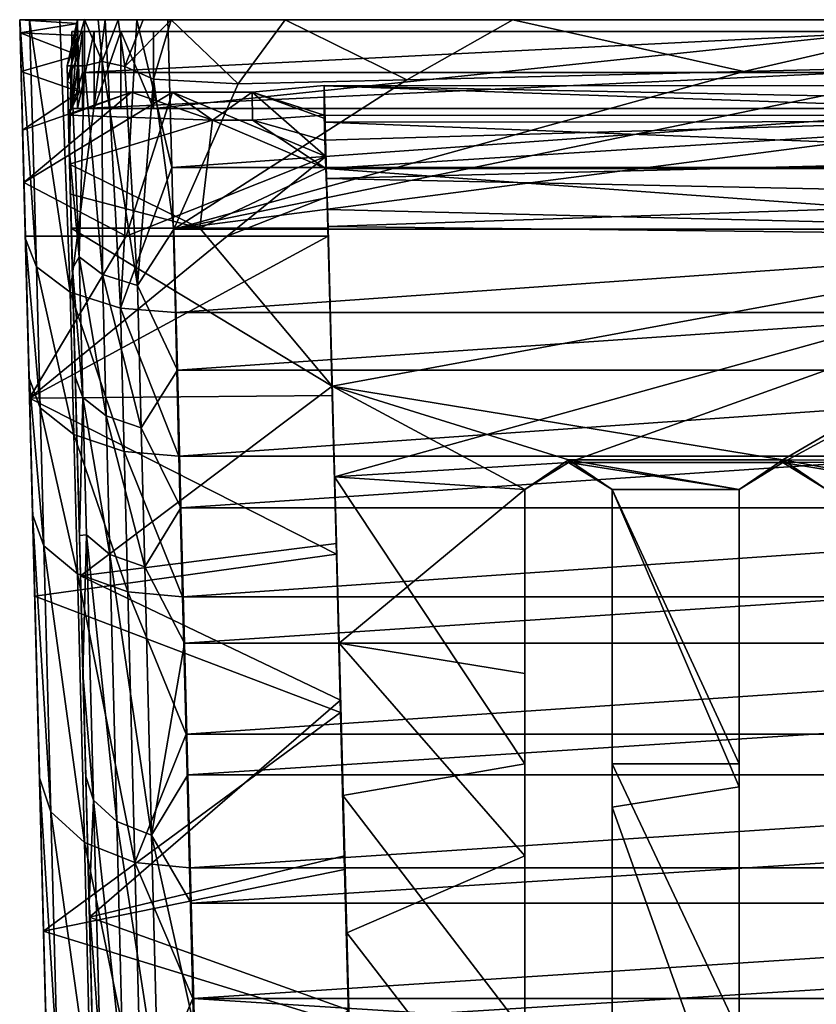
# Model space of a CAD drawing. Header units: inches. Extents: x -2.01 to 2.01, y -2.36 to 2.36.
# Tile 8 of 10: x -2.01 to -0.65, y 0.68 to 2.36. Entities that reach past the tile are written whole.
import ezdxf

# ---------------------------------------------------------------- set-up
doc = ezdxf.new("R2010")
doc.units = ezdxf.units.IN
doc.layers.get('0').update_dxf_attribs({"true_color": 0xc2ced6})

msp = doc.modelspace()

# ---------------------------------------------------------------- linework, layer by layer
for points in [[(-1.9142, 2.3552), (-2.0128, 2.3619), (-2.0122, 2.3393), (-1.9142, 2.3552)], [(-2.0128, 2.3619), (-1.9142, 2.3552), (-1.9143, 2.3619), (-2.0128, 2.3619)], [(-1.996, 2.3619), (-1.9841, 1.9402), (-2.0128, 2.3619), (-1.996, 2.3619)], [(-2.0128, 2.3619), (-1.9841, 1.9402), (-2.003, 1.9882), (-2.0128, 2.3619)], [(-1.996, 2.3619), (-2.0128, 2.3619), (-1.9143, 2.3619), (-1.996, 2.3619)], [(-2.0128, 2.3619), (-1.9143, 2.3619), (-2.0128, 2.3619), (-2.0128, 2.3619)], [(-2.0128, 2.3619), (-1.9143, 2.3619), (-1.9143, 2.3619), (-2.0128, 2.3619)], [(-2.0128, 2.3619), (-2.003, 1.9882), (-1.9907, 1.5175), (-2.0128, 2.3619)], [(-2.0128, 2.3619), (-1.9907, 1.5175), (-1.9573, 0.2416), (-2.0128, 2.3619)], [(-2.0128, 2.3619), (-1.9573, 0.2416), (-1.902, -1.8692), (-2.0128, 2.3619)], [(-1.9721, 0.8063), (-2.0128, 2.3619), (-2.0128, 2.3619), (-1.9721, 0.8063)], [(-2.0128, 2.3619), (-1.902, -1.8692), (-1.9721, 0.8063), (-2.0128, 2.3619)], [(-2.0128, 2.3619), (-1.9959, 1.7162), (-2.0055, 2.0844), (-2.0128, 2.3619)], [(-2.0105, 2.2734), (-2.0122, 2.3393), (-2.0128, 2.3619), (-2.0105, 2.2734)], [(-2.0128, 2.3619), (-2.0079, 2.1732), (-2.0105, 2.2734), (-2.0128, 2.3619)], [(-2.0079, 2.1732), (-2.0128, 2.3619), (-2.0055, 2.0844), (-2.0079, 2.1732)], [(-2.0128, 2.3619), (-1.9721, 0.8063), (-1.9959, 1.7162), (-2.0128, 2.3619)], [(-1.9136, 2.3348), (-1.9142, 2.3552), (-2.0122, 2.3393), (-1.9136, 2.3348)], [(-1.9445, 2.3619), (-1.996, 2.3619), (-1.9022, 2.362), (-1.9445, 2.3619)], [(-1.9143, 2.3619), (-1.9022, 2.362), (-1.996, 2.3619), (-1.9143, 2.3619)], [(-1.9269, 1.897), (-1.996, 2.3619), (-1.9445, 2.3619), (-1.9269, 1.897)], [(-1.9841, 1.9402), (-1.996, 2.3619), (-1.9269, 1.897), (-1.9841, 1.9402)], [(-1.9022, 2.362), (-1.879, 2.3619), (-1.9445, 2.3619), (-1.9022, 2.362)], [(-1.9269, 1.897), (-1.9445, 2.3619), (-1.8668, 2.3619), (-1.9269, 1.897)], [(-1.8668, 2.3619), (-1.9445, 2.3619), (-1.879, 2.3619), (-1.8668, 2.3619)], [(-1.9142, 2.3552), (-1.932, 2.2831), (-1.9143, 2.3619), (-1.9142, 2.3552)], [(-1.932, 2.2831), (-1.9247, 2.2831), (-1.9143, 2.3619), (-1.932, 2.2831)], [(-1.9143, 2.3619), (-1.9143, 2.3619), (-1.932, 2.2831), (-1.9143, 2.3619)], [(-1.932, 2.2831), (-1.9142, 2.3552), (-1.9136, 2.3348), (-1.932, 2.2831)], [(-1.8668, 2.3619), (-1.8407, 1.8696), (-1.9269, 1.897), (-1.8668, 2.3619)], [(-1.9022, 2.362), (-1.9143, 2.3619), (-1.9247, 2.2831), (-1.9022, 2.362)], [(-1.9247, 2.2831), (-1.9024, 2.283), (-1.9022, 2.362), (-1.9247, 2.2831)], [(-1.872, 2.2907), (-1.9022, 2.362), (-1.9024, 2.283), (-1.872, 2.2907)], [(-1.872, 2.2907), (-1.879, 2.3619), (-1.9022, 2.362), (-1.872, 2.2907)], [(-1.879, 2.3619), (-1.872, 2.2907), (-1.845, 2.3619), (-1.879, 2.3619)], [(-1.879, 2.3619), (-1.845, 2.3619), (-1.8668, 2.3619), (-1.879, 2.3619)], [(-1.872, 2.2907), (-1.8332, 2.2821), (-1.845, 2.3619), (-1.872, 2.2907)], [(-1.8668, 2.3619), (-1.813, 2.3619), (-1.8407, 1.8696), (-1.8668, 2.3619)], [(-1.813, 2.3619), (-1.8668, 2.3619), (-1.845, 2.3619), (-1.813, 2.3619)], [(-1.8332, 2.2821), (-1.8021, 2.3619), (-1.845, 2.3619), (-1.8332, 2.2821)], [(-1.845, 2.3619), (-1.8021, 2.3619), (-1.813, 2.3619), (-1.845, 2.3619)], [(-1.7535, 2.1098), (-1.8407, 1.8696), (-1.813, 2.3619), (-1.7535, 2.1098)], [(-1.7543, 2.3619), (-1.8021, 2.3619), (-1.8332, 2.2821), (-1.7543, 2.3619)], [(-1.7847, 2.2605), (-1.7543, 2.3619), (-1.8332, 2.2821), (-1.7847, 2.2605)], [(-1.813, 2.3619), (-1.7599, 2.3619), (-1.7535, 2.1098), (-1.813, 2.3619)], [(-1.8021, 2.3619), (-1.7543, 2.3619), (-1.813, 2.3619), (-1.8021, 2.3619)], [(-1.7543, 2.3619), (-1.7599, 2.3619), (-1.813, 2.3619), (-1.7543, 2.3619)], [(-1.7847, 2.2605), (-1.6398, 2.2524), (-1.7543, 2.3619), (-1.7847, 2.2605)], [(-1.7535, 2.1098), (-1.7599, 2.3619), (1.7593, 2.3619), (-1.7535, 2.1098)], [(-1.56, 2.3619), (-1.7599, 2.3619), (-1.7543, 2.3619), (-1.56, 2.3619)], [(-1.7599, 2.3619), (-1.1713, 2.3619), (-0.394, 2.3619), (-1.7599, 2.3619)], [(-1.56, 2.3619), (-1.1713, 2.3619), (-1.7599, 2.3619), (-1.56, 2.3619)], [(0.3934, 2.3619), (-1.7599, 2.3619), (-0.394, 2.3619), (0.3934, 2.3619)], [(0.3934, 2.3619), (1.7593, 2.3619), (-1.7599, 2.3619), (0.3934, 2.3619)], [(-1.56, 2.3619), (-1.7543, 2.3619), (-1.6398, 2.2524), (-1.56, 2.3619)], [(1.7593, 2.3619), (1.7529, 2.1098), (-1.7535, 2.1098), (1.7593, 2.3619)], [(-1.56, 2.3619), (-1.6398, 2.2524), (-1.3523, 2.2595), (-1.56, 2.3619)], [(-1.1713, 2.3619), (-1.56, 2.3619), (-1.3523, 2.2595), (-1.1713, 2.3619)], [(-1.1713, 2.3619), (-1.3523, 2.2595), (-0.7773, 2.2737), (-1.1713, 2.3619)], [(-0.394, 2.3619), (-1.1713, 2.3619), (-0.7773, 2.2737), (-0.394, 2.3619)], [(-0.394, 2.3619), (-0.7773, 2.2737), (-0.394, 2.2831), (-0.394, 2.3619)], [(-2.0122, 2.3393), (-2.0105, 2.2734), (-1.9128, 2.3017), (-2.0122, 2.3393)], [(-1.9128, 2.3017), (-1.9136, 2.3348), (-2.0122, 2.3393), (-1.9128, 2.3017)], [(-1.9237, 2.3418), (-1.9237, 2.2104), (-1.9237, 2.2104), (-1.9237, 2.3418)], [(-1.9237, 2.2104), (-1.9237, 2.3418), (-1.9237, 2.3418), (-1.9237, 2.2104)], [(-1.9142, 2.3418), (-1.9142, 2.2104), (-1.9237, 2.2104), (-1.9142, 2.3418)], [(-1.9237, 2.2104), (-1.9237, 2.3418), (-1.9142, 2.3418), (-1.9237, 2.2104)], [(-1.9059, 2.2721), (-1.9059, 2.3418), (-1.9237, 2.2104), (-1.9059, 2.2721)], [(-1.9237, 2.2104), (-1.9059, 2.3418), (-1.9237, 2.3418), (-1.9237, 2.2104)], [(-1.8403, 2.3418), (-1.8859, 2.3418), (-1.9237, 2.3418), (-1.8403, 2.3418)], [(-1.7843, 2.3418), (-1.8403, 2.3418), (-1.9237, 2.3418), (-1.7843, 2.3418)], [(-1.9237, 2.3418), (-1.8859, 2.3418), (-1.9142, 2.3418), (-1.9237, 2.3418)], [(-0.9664, 2.3418), (-1.7843, 2.3418), (-1.9237, 2.3418), (-0.9664, 2.3418)], [(-0.8296, 2.3418), (-1.9237, 2.3418), (-1.9059, 2.3418), (-0.8296, 2.3418)], [(-1.9237, 2.3418), (-1.1031, 2.3418), (-0.9664, 2.3418), (-1.9237, 2.3418)], [(-1.9237, 2.3418), (-1.3767, 2.3418), (-1.1031, 2.3418), (-1.9237, 2.3418)], [(-1.3767, 2.3418), (-1.9237, 2.3418), (-0.8296, 2.3418), (-1.3767, 2.3418)], [(-1.9237, 2.3418), (-1.3767, 2.3418), (-1.3767, 2.3418), (-1.9237, 2.3418)], [(-0.9664, 2.3418), (-1.9237, 2.3418), (-1.9237, 2.3418), (-0.9664, 2.3418)], [(-1.8859, 2.3418), (-1.8859, 2.2104), (-1.9142, 2.2104), (-1.8859, 2.3418)], [(-1.9142, 2.2104), (-1.9142, 2.3418), (-1.8859, 2.3418), (-1.9142, 2.2104)], [(-1.9059, 2.2721), (-0.5942, 2.2721), (-0.5086, 2.3418), (-1.9059, 2.2721)], [(-0.5086, 2.3418), (-1.9059, 2.3418), (-1.9059, 2.2721), (-0.5086, 2.3418)], [(-1.9059, 2.3418), (-1.9059, 2.3418), (-1.9059, 2.2721), (-1.9059, 2.3418)], [(-1.9059, 2.3418), (-0.5086, 2.3418), (-0.8296, 2.3418), (-1.9059, 2.3418)], [(-0.8296, 2.3418), (-1.9059, 2.3418), (-1.9059, 2.3418), (-0.8296, 2.3418)], [(-1.8859, 2.2104), (-1.8859, 2.3418), (-1.8403, 2.3418), (-1.8859, 2.2104)], [(-1.8403, 2.3418), (-1.8403, 2.2104), (-1.8859, 2.2104), (-1.8403, 2.3418)], [(-1.7843, 2.2104), (-1.8403, 2.2104), (-1.8403, 2.3418), (-1.7843, 2.2104)], [(-1.8403, 2.3418), (-1.7843, 2.3418), (-1.7843, 2.2104), (-1.8403, 2.3418)], [(-0.5331, 2.3418), (-0.5331, 2.2104), (-1.7843, 2.2104), (-0.5331, 2.3418)], [(-1.7843, 2.2104), (-1.7843, 2.3418), (-0.5331, 2.3418), (-1.7843, 2.2104)], [(-1.7843, 2.3418), (-0.9664, 2.3418), (0.1277, 2.3418), (-1.7843, 2.3418)], [(0.1277, 2.3418), (-0.2826, 2.3418), (-1.7843, 2.3418), (0.1277, 2.3418)], [(-0.5331, 2.3418), (-1.7843, 2.3418), (-0.2826, 2.3418), (-0.5331, 2.3418)], [(-1.3767, 2.3418), (-1.3767, 2.3418), (-0.8296, 2.3418), (-1.3767, 2.3418)], [(-0.8296, 2.3418), (-0.4193, 2.3418), (-1.3767, 2.3418), (-0.8296, 2.3418)], [(-1.1031, 2.3418), (-1.3767, 2.3418), (-0.4193, 2.3418), (-1.1031, 2.3418)], [(-0.9664, 2.3418), (-1.1031, 2.3418), (0.1277, 2.3418), (-0.9664, 2.3418)], [(-0.4193, 2.3418), (0.1277, 2.3418), (-1.1031, 2.3418), (-0.4193, 2.3418)], [(0.1277, 2.3418), (0.1277, 2.3418), (-0.9664, 2.3418), (0.1277, 2.3418)], [(-0.4193, 2.3418), (-0.8296, 2.3418), (-0.5086, 2.3418), (-0.4193, 2.3418)], [(-1.9136, 2.3348), (-1.9313, 2.2573), (-1.932, 2.2831), (-1.9136, 2.3348)], [(-1.9313, 2.2573), (-1.9136, 2.3348), (-1.9128, 2.3017), (-1.9313, 2.2573)], [(-2.0105, 2.2734), (-1.911, 2.239), (-1.9128, 2.3017), (-2.0105, 2.2734)], [(-1.9313, 2.2573), (-1.9128, 2.3017), (-1.911, 2.239), (-1.9313, 2.2573)], [(-1.872, 2.2907), (-1.9024, 2.283), (-1.8716, 1.9272), (-1.872, 2.2907)], [(-1.8119, 1.9082), (-1.8332, 2.2821), (-1.872, 2.2907), (-1.8119, 1.9082)], [(-1.872, 2.2907), (-1.8716, 1.9272), (-1.8119, 1.9082), (-1.872, 2.2907)], [(-1.911, 2.239), (-2.0105, 2.2734), (-2.0079, 2.1732), (-1.911, 2.239)], [(-1.9247, 2.2831), (-1.932, 2.2831), (-1.9281, 2.1359), (-1.9247, 2.2831)], [(-1.932, 2.2831), (-1.932, 2.2831), (-1.9247, 2.2831), (-1.932, 2.2831)], [(-1.932, 2.2831), (-1.911, 1.482), (-1.9229, 1.9373), (-1.932, 2.2831)], [(-1.9229, 1.9373), (-1.9281, 2.1359), (-1.932, 2.2831), (-1.9229, 1.9373)], [(-1.932, 2.2831), (-1.8837, 0.4407), (-1.932, 2.2831), (-1.932, 2.2831)], [(-1.911, 1.482), (-1.932, 2.2831), (-1.8837, 0.4407), (-1.911, 1.482)], [(-1.932, 2.2831), (-1.851, -0.809), (-1.8837, 0.4407), (-1.932, 2.2831)], [(-1.9262, 2.0643), (-1.9247, 2.006), (-1.932, 2.2831), (-1.9262, 2.0643)], [(-1.9092, 1.413), (-1.932, 2.2831), (-1.9247, 2.006), (-1.9092, 1.413)], [(-1.8939, 0.8305), (-1.932, 2.2831), (-1.9092, 1.413), (-1.8939, 0.8305)], [(-1.932, 2.2831), (-1.9276, 2.1152), (-1.9262, 2.0643), (-1.932, 2.2831)], [(-1.9276, 2.1152), (-1.932, 2.2831), (-1.9298, 2.1988), (-1.9276, 2.1152)], [(-1.932, 2.2831), (-1.9313, 2.2573), (-1.9298, 2.1988), (-1.932, 2.2831)], [(-1.932, 2.2831), (-1.8939, 0.8305), (-1.851, -0.809), (-1.932, 2.2831)], [(-1.9281, 2.1359), (-1.9112, 1.9571), (-1.9247, 2.2831), (-1.9281, 2.1359)], [(-1.9247, 2.2831), (-1.9112, 1.9571), (-1.9024, 2.283), (-1.9247, 2.2831)], [(-1.9237, 2.2104), (-1.9059, 2.2104), (-1.9059, 2.2721), (-1.9237, 2.2104)], [(-1.9112, 1.9571), (-1.8716, 1.9272), (-1.9024, 2.283), (-1.9112, 1.9571)], [(-1.9059, 2.2104), (-0.5942, 2.2104), (-0.5942, 2.2721), (-1.9059, 2.2104)], [(-0.5942, 2.2721), (-1.9059, 2.2721), (-1.9059, 2.2104), (-0.5942, 2.2721)], [(-1.7847, 2.2605), (-1.8332, 2.2821), (-1.8119, 1.9082), (-1.7847, 2.2605)], [(-1.7498, 2.0045), (0.3934, 2.2831), (-0.394, 2.2831), (-1.7498, 2.0045)], [(-1.7498, 2.0045), (-0.394, 2.2831), (-0.7773, 2.2737), (-1.7498, 2.0045)], [(-1.7498, 2.0045), (1.7492, 2.0045), (0.3934, 2.2831), (-1.7498, 2.0045)], [(-1.7498, 2.0045), (-0.7773, 2.2737), (-1.3523, 2.2595), (-1.7498, 2.0045)], [(-1.911, 2.239), (-1.9298, 2.1988), (-1.9313, 2.2573), (-1.911, 2.239)], [(-1.8119, 1.9082), (-1.7498, 2.0045), (-1.7847, 2.2605), (-1.8119, 1.9082)], [(-1.7498, 2.0045), (-1.6398, 2.2524), (-1.7847, 2.2605), (-1.7498, 2.0045)], [(-1.3523, 2.2595), (-1.6398, 2.2524), (-1.7498, 2.0045), (-1.3523, 2.2595)], [(-2.0079, 2.1732), (-1.8219, 2.238), (-1.911, 2.239), (-2.0079, 2.1732)], [(-1.8219, 2.238), (-2.0079, 2.1732), (-2.0055, 2.0844), (-1.8219, 2.238)], [(-1.7522, 2.238), (-2.0055, 2.0844), (-1.831, 1.9923), (-1.7522, 2.238)], [(-1.8219, 2.238), (-2.0055, 2.0844), (-1.7522, 2.238), (-1.8219, 2.238)], [(-1.9298, 2.1988), (-1.911, 2.239), (-1.8219, 2.238), (-1.9298, 2.1988)], [(-1.9298, 2.1988), (-1.8219, 2.238), (-1.6839, 2.1903), (-1.9298, 2.1988)], [(-1.4902, 2.1285), (-1.7522, 2.238), (-1.831, 1.9923), (-1.4902, 2.1285)], [(-1.7522, 2.238), (-1.6839, 2.1903), (-1.8219, 2.238), (-1.7522, 2.238)], [(-1.7522, 2.238), (-1.6159, 2.2383), (-1.6839, 2.1903), (-1.7522, 2.238)], [(-1.4902, 2.1285), (-1.6159, 2.2383), (-1.7522, 2.238), (-1.4902, 2.1285)], [(-1.6159, 2.2383), (-1.6155, 2.1903), (-1.6839, 2.1903), (-1.6159, 2.2383)], [(-1.6159, 2.2383), (-1.4934, 2.2494), (-1.4934, 2.1988), (-1.6159, 2.2383)], [(-1.6159, 2.2383), (-1.4919, 2.1931), (-1.4934, 2.2494), (-1.6159, 2.2383)], [(-1.4934, 2.1988), (-1.6155, 2.1903), (-1.6159, 2.2383), (-1.4934, 2.1988)], [(-1.4902, 2.1285), (-1.4919, 2.1931), (-1.6159, 2.2383), (-1.4902, 2.1285)], [(1.4929, 2.2494), (-1.4934, 2.2492), (1.4913, 2.1896), (1.4929, 2.2494)], [(-1.4934, 2.2492), (1.4929, 2.2494), (-0.0573, 2.1984), (-1.4934, 2.2492)], [(-1.4934, 2.1988), (-1.4934, 2.2494), (-1.4919, 2.1931), (-1.4934, 2.1988)], [(1.4913, 2.1896), (-1.4934, 2.2492), (-1.4917, 2.1872), (1.4913, 2.1896)], [(-1.4934, 2.1988), (-1.4934, 2.2492), (-0.0573, 2.1984), (-1.4934, 2.1988)], [(-1.4919, 2.1565), (-1.4917, 2.1872), (-1.4934, 2.2492), (-1.4919, 2.1565)], [(-1.4934, 2.2492), (-1.4934, 2.1988), (-1.4919, 2.1565), (-1.4934, 2.2492)], [(-1.2399, 2.2104), (-1.9237, 2.2104), (-1.7843, 2.2104), (-1.2399, 2.2104)], [(-1.8403, 2.2104), (-1.9237, 2.2104), (-1.8859, 2.2104), (-1.8403, 2.2104)], [(-1.7843, 2.2104), (-1.9237, 2.2104), (-1.8403, 2.2104), (-1.7843, 2.2104)], [(-1.9237, 2.2104), (-1.9142, 2.2104), (-1.8859, 2.2104), (-1.9237, 2.2104)], [(-1.9237, 2.2104), (-1.9237, 2.2104), (-1.2399, 2.2104), (-1.9237, 2.2104)], [(-1.9237, 2.2104), (-1.2399, 2.2104), (-1.1031, 2.2104), (-1.9237, 2.2104)], [(-1.9237, 2.2104), (-1.1031, 2.2104), (-1.9059, 2.2104), (-1.9237, 2.2104)], [(-0.5942, 2.2104), (-1.9059, 2.2104), (-1.1031, 2.2104), (-0.5942, 2.2104)], [(-1.7843, 2.2104), (-0.3509, 2.2104), (-1.2399, 2.2104), (-1.7843, 2.2104)], [(-0.5331, 2.2104), (-0.3509, 2.2104), (-1.7843, 2.2104), (-0.5331, 2.2104)], [(-0.009, 2.2104), (-1.2399, 2.2104), (-0.4193, 2.2104), (-0.009, 2.2104)], [(-1.2399, 2.2104), (-0.009, 2.2104), (0.4012, 2.2104), (-1.2399, 2.2104)], [(0.4012, 2.2104), (-1.1031, 2.2104), (-1.2399, 2.2104), (0.4012, 2.2104)], [(-0.4193, 2.2104), (-1.2399, 2.2104), (-0.3509, 2.2104), (-0.4193, 2.2104)], [(-0.5942, 2.2104), (-1.1031, 2.2104), (0.4012, 2.2104), (-0.5942, 2.2104)], [(-1.9276, 2.1152), (-1.9298, 2.1988), (-1.6839, 2.1903), (-1.9276, 2.1152)], [(-1.6839, 2.1903), (-1.7057, 2.006), (-1.9276, 2.1152), (-1.6839, 2.1903)], [(-1.4902, 2.1081), (-1.7057, 2.006), (-1.6839, 2.1903), (-1.4902, 2.1081)], [(-1.6839, 2.1903), (-1.6155, 2.1903), (-1.4902, 2.1081), (-1.6839, 2.1903)], [(-1.4934, 2.1988), (-1.4919, 2.156), (-1.6155, 2.1903), (-1.4934, 2.1988)], [(-1.6155, 2.1903), (-1.4919, 2.156), (-1.4902, 2.1081), (-1.6155, 2.1903)], [(-1.4934, 2.1988), (-0.0573, 2.1984), (-1.4919, 2.1565), (-1.4934, 2.1988)], [(-1.4919, 2.1931), (-1.4919, 2.156), (-1.4934, 2.1988), (-1.4919, 2.1931)], [(-1.4919, 2.1565), (-0.0573, 2.1984), (-1.4902, 2.1081), (-1.4919, 2.1565)], [(-1.4919, 2.156), (-1.4919, 2.1931), (-1.4902, 2.1285), (-1.4919, 2.156)], [(-1.4892, 2.091), (-1.4917, 2.1872), (-1.4919, 2.1565), (-1.4892, 2.091)], [(-1.4917, 2.1872), (-0.0003, 2.1285), (1.4913, 2.1896), (-1.4917, 2.1872)], [(-0.0003, 2.1285), (-1.4917, 2.1872), (-1.4892, 2.091), (-0.0003, 2.1285)], [(-1.4902, 2.1081), (-0.0573, 2.1984), (1.4897, 2.1081), (-1.4902, 2.1081)], [(-1.4919, 2.1565), (-1.4902, 2.1081), (-1.4892, 2.091), (-1.4919, 2.1565)], [(-1.4902, 2.1285), (-1.4902, 2.1081), (-1.4919, 2.156), (-1.4902, 2.1285)], [(-1.9112, 1.9571), (-1.9281, 2.1359), (-1.9229, 1.9373), (-1.9112, 1.9571)], [(-1.4902, 2.1285), (-1.831, 1.9923), (-1.6588, 1.9923), (-1.4902, 2.1285)], [(-1.4884, 2.0599), (-1.4902, 2.1285), (-1.6588, 1.9923), (-1.4884, 2.0599)], [(-1.4902, 2.1081), (-1.4902, 2.1285), (-1.4884, 2.0599), (-1.4902, 2.1081)], [(-1.4892, 2.091), (-0.0003, 2.0599), (-0.0003, 2.1285), (-1.4892, 2.091)], [(-1.9276, 2.1152), (-1.7057, 2.006), (-1.9262, 2.0643), (-1.9276, 2.1152)], [(-1.8407, 1.8696), (-1.7535, 2.1098), (-1.7472, 1.8623), (-1.8407, 1.8696)], [(-1.7472, 1.8623), (-1.7535, 2.1098), (1.7529, 2.1098), (-1.7472, 1.8623)], [(1.7529, 2.1098), (1.7466, 1.8623), (-1.7472, 1.8623), (1.7529, 2.1098)], [(-1.7057, 2.006), (-1.4902, 2.1081), (-1.4867, 2.006), (-1.7057, 2.006)], [(1.4897, 2.1081), (-0.0398, 2.0022), (-1.4902, 2.1081), (1.4897, 2.1081)], [(-1.4876, 2.0383), (-1.4902, 2.1081), (-0.0398, 2.0022), (-1.4876, 2.0383)], [(-1.4876, 2.0383), (-1.4892, 2.091), (-1.4902, 2.1081), (-1.4876, 2.0383)], [(-1.4902, 2.1081), (-1.4884, 2.0599), (-1.4867, 2.006), (-1.4902, 2.1081)], [(-2.0055, 2.0844), (-2.0031, 1.9923), (-1.831, 1.9923), (-2.0055, 2.0844)], [(-2.0031, 1.9923), (-2.0055, 2.0844), (-1.9959, 1.7162), (-2.0031, 1.9923)], [(-1.4892, 2.091), (-1.4871, 2.0093), (-0.0003, 2.0599), (-1.4892, 2.091)], [(-1.4892, 2.091), (-1.4759, 1.5817), (-1.4871, 2.0093), (-1.4892, 2.091)], [(-1.4892, 2.091), (-1.4725, 1.4589), (-1.4759, 1.5817), (-1.4892, 2.091)], [(-1.4796, 1.7367), (-1.4725, 1.4589), (-1.4892, 2.091), (-1.4796, 1.7367)], [(-1.4796, 1.7367), (-1.4892, 2.091), (-1.4876, 2.0383), (-1.4796, 1.7367)], [(-1.9262, 2.0643), (-1.7057, 2.006), (-1.9247, 2.006), (-1.9262, 2.0643)], [(-1.6588, 1.9923), (-1.4867, 1.9923), (-1.4884, 2.0599), (-1.6588, 1.9923)], [(-1.4867, 1.9923), (-1.4867, 2.006), (-1.4884, 2.0599), (-1.4867, 1.9923)], [(-1.4871, 2.0093), (0, 1.9922), (-0.0003, 2.0599), (-1.4871, 2.0093)], [(-1.4796, 1.7367), (-1.4876, 2.0383), (-0.0398, 2.0022), (-1.4796, 1.7367)], [(-1.9247, 2.006), (-1.4796, 1.7367), (-1.9092, 1.413), (-1.9247, 2.006)], [(-1.7057, 2.006), (-1.4796, 1.7367), (-1.9247, 2.006), (-1.7057, 2.006)], [(-1.7436, 1.7641), (-1.7498, 2.0045), (-1.8119, 1.9082), (-1.7436, 1.7641)], [(1.7492, 2.0045), (-1.7498, 2.0045), (-1.7436, 1.7641), (1.7492, 2.0045)], [(-1.7436, 1.7641), (1.7431, 1.7641), (1.7492, 2.0045), (-1.7436, 1.7641)], [(-1.4796, 1.7367), (-1.7057, 2.006), (-1.4867, 2.006), (-1.4796, 1.7367)], [(-1.4871, 2.0093), (-1.4759, 1.5817), (0, 1.9922), (-1.4871, 2.0093)], [(-1.4725, 1.4589), (-1.4867, 2.006), (-1.4867, 1.9923), (-1.4725, 1.4589)], [(-1.4796, 1.7367), (-1.4867, 2.006), (-1.4725, 1.4589), (-1.4796, 1.7367)], [(-0.0398, 2.0022), (-0.7108, 1.6111), (-1.4796, 1.7367), (-0.0398, 2.0022)], [(-0.0398, 2.0022), (-0.3627, 1.6096), (-0.7108, 1.6111), (-0.0398, 2.0022)], [(-1.831, 1.9923), (-2.0031, 1.9923), (-1.9959, 1.7162), (-1.831, 1.9923)], [(-2.003, 1.9882), (-1.9841, 1.9402), (-1.9778, 1.6997), (-2.003, 1.9882)], [(-1.9778, 1.6997), (-1.9968, 1.7503), (-2.003, 1.9882), (-1.9778, 1.6997)], [(-2.003, 1.9882), (-1.9968, 1.7503), (-1.9907, 1.5175), (-2.003, 1.9882)], [(-1.6588, 1.9923), (-1.831, 1.9923), (-1.9959, 1.7162), (-1.6588, 1.9923)], [(-1.4867, 1.9923), (-1.6588, 1.9923), (-1.9959, 1.7162), (-1.4867, 1.9923)], [(-1.9959, 1.7162), (-1.4795, 1.7206), (-1.4867, 1.9923), (-1.9959, 1.7162)], [(-1.4867, 1.9923), (-1.4795, 1.7206), (-1.4725, 1.4589), (-1.4867, 1.9923)], [(0, 1.9922), (-1.4759, 1.5817), (-1.0764, 1.6062), (0, 1.9922)], [(0, 1.9922), (-1.0764, 1.6062), (-0.7108, 1.6062), (0, 1.9922)], [(0, 1.9922), (-0.7108, 1.6062), (-0.3551, 1.6076), (0, 1.9922)], [(-1.9112, 1.9571), (-1.9229, 1.9373), (-1.9049, 1.7174), (-1.9112, 1.9571)], [(-1.8653, 1.6858), (-1.8716, 1.9272), (-1.9112, 1.9571), (-1.8653, 1.6858)], [(-1.9112, 1.9571), (-1.9049, 1.7174), (-1.8653, 1.6858), (-1.9112, 1.9571)], [(-1.9841, 1.9402), (-1.9269, 1.897), (-1.9206, 1.6541), (-1.9841, 1.9402)], [(-1.9206, 1.6541), (-1.9778, 1.6997), (-1.9841, 1.9402), (-1.9206, 1.6541)], [(-1.9229, 1.9373), (-1.9181, 1.7524), (-1.9049, 1.7174), (-1.9229, 1.9373)], [(-1.911, 1.482), (-1.9181, 1.7524), (-1.9229, 1.9373), (-1.911, 1.482)], [(-1.8057, 1.6657), (-1.8119, 1.9082), (-1.8716, 1.9272), (-1.8057, 1.6657)], [(-1.8716, 1.9272), (-1.8653, 1.6858), (-1.8057, 1.6657), (-1.8716, 1.9272)], [(-1.8119, 1.9082), (-1.8057, 1.6657), (-1.7436, 1.7641), (-1.8119, 1.9082)], [(-1.9269, 1.897), (-1.8407, 1.8696), (-1.8344, 1.6251), (-1.9269, 1.897)], [(-1.8344, 1.6251), (-1.9206, 1.6541), (-1.9269, 1.897), (-1.8344, 1.6251)], [(-1.741, 1.6172), (-1.8344, 1.6251), (-1.8407, 1.8696), (-1.741, 1.6172)], [(-1.8407, 1.8696), (-1.7472, 1.8623), (-1.741, 1.6172), (-1.8407, 1.8696)], [(-1.741, 1.6172), (-1.7472, 1.8623), (1.7466, 1.8623), (-1.741, 1.6172)], [(1.7466, 1.8623), (1.7404, 1.6172), (-1.741, 1.6172), (1.7466, 1.8623)], [(-1.9968, 1.7503), (-1.9778, 1.6997), (-1.9716, 1.4644), (-1.9968, 1.7503)], [(-1.9716, 1.4644), (-1.9907, 1.5175), (-1.9968, 1.7503), (-1.9716, 1.4644)], [(-1.9049, 1.7174), (-1.9181, 1.7524), (-1.911, 1.482), (-1.9049, 1.7174)], [(-1.7376, 1.5287), (-1.7436, 1.7641), (-1.8057, 1.6657), (-1.7376, 1.5287)], [(1.7431, 1.7641), (-1.7436, 1.7641), (-1.7376, 1.5287), (1.7431, 1.7641)], [(-1.7376, 1.5287), (1.737, 1.5287), (1.7431, 1.7641), (-1.7376, 1.5287)], [(-1.4725, 1.4682), (-1.9092, 1.413), (-1.4796, 1.7367), (-1.4725, 1.4682)], [(-1.0764, 1.6111), (-1.4796, 1.7367), (-0.7108, 1.6111), (-1.0764, 1.6111)], [(-1.151, 1.5601), (-1.4796, 1.7367), (-1.0764, 1.6111), (-1.151, 1.5601)], [(-1.4796, 1.7367), (-1.151, 1.5601), (-1.468, 1.2982), (-1.4796, 1.7367)], [(-1.468, 1.2982), (-1.4725, 1.4589), (-1.4796, 1.7367), (-1.468, 1.2982)], [(-1.4796, 1.7367), (-1.4725, 1.4589), (-1.4725, 1.4682), (-1.4796, 1.7367)], [(-1.4725, 1.4497), (-1.4795, 1.7206), (-1.9959, 1.7162), (-1.4725, 1.4497)], [(-1.9959, 1.7162), (-1.987, 1.3781), (-1.4725, 1.4497), (-1.9959, 1.7162)], [(-1.987, 1.3781), (-1.9959, 1.7162), (-1.9721, 0.8063), (-1.987, 1.3781)], [(-1.911, 1.482), (-1.8988, 1.4828), (-1.9049, 1.7174), (-1.911, 1.482)], [(-1.8592, 1.4496), (-1.8653, 1.6858), (-1.9049, 1.7174), (-1.8592, 1.4496)], [(-1.9049, 1.7174), (-1.8988, 1.4828), (-1.8592, 1.4496), (-1.9049, 1.7174)], [(-1.4795, 1.7206), (-1.4725, 1.4497), (-1.4725, 1.4589), (-1.4795, 1.7206)], [(-1.9778, 1.6997), (-1.9206, 1.6541), (-1.9144, 1.4164), (-1.9778, 1.6997)], [(-1.9144, 1.4164), (-1.9716, 1.4644), (-1.9778, 1.6997), (-1.9144, 1.4164)], [(-1.7995, 1.4284), (-1.8057, 1.6657), (-1.8653, 1.6858), (-1.7995, 1.4284)], [(-1.8653, 1.6858), (-1.8592, 1.4496), (-1.7995, 1.4284), (-1.8653, 1.6858)], [(-1.7376, 1.5287), (-1.8057, 1.6657), (-1.7995, 1.4284), (-1.7376, 1.5287)], [(-1.9206, 1.6541), (-1.8344, 1.6251), (-1.8283, 1.3858), (-1.9206, 1.6541)], [(-1.8283, 1.3858), (-1.9144, 1.4164), (-1.9206, 1.6541), (-1.8283, 1.3858)], [(-1.7349, 1.3773), (-1.8283, 1.3858), (-1.8344, 1.6251), (-1.7349, 1.3773)], [(-1.8344, 1.6251), (-1.741, 1.6172), (-1.7349, 1.3773), (-1.8344, 1.6251)], [(-1.7349, 1.3773), (-1.741, 1.6172), (1.7404, 1.6172), (-1.7349, 1.3773)], [(1.7404, 1.6172), (1.7343, 1.3773), (-1.7349, 1.3773), (1.7404, 1.6172)], [(-1.4759, 1.5817), (-1.151, 1.5601), (-1.0764, 1.6062), (-1.4759, 1.5817)], [(-1.0764, 1.6111), (-1.0764, 1.6062), (-1.151, 1.5601), (-1.0764, 1.6111)], [(-1.151, 1.5601), (-1.151, 1.5601), (-1.0764, 1.6111), (-1.151, 1.5601)], [(-0.7854, 1.5601), (-1.0764, 1.6111), (-0.7108, 1.6111), (-0.7854, 1.5601)], [(-1.0764, 1.6111), (-0.7854, 1.5601), (-1.0018, 1.5601), (-1.0764, 1.6111)], [(-1.0764, 1.6111), (-1.0018, 1.5601), (-1.0018, 1.5601), (-1.0764, 1.6111)], [(-1.0018, 1.5601), (-1.0764, 1.6062), (-1.0764, 1.6111), (-1.0018, 1.5601)], [(-1.0764, 1.6062), (-1.0018, 1.5601), (-0.7854, 1.5601), (-1.0764, 1.6062)], [(-1.0764, 1.6062), (-0.7854, 1.5601), (-0.7108, 1.6062), (-1.0764, 1.6062)], [(-0.7108, 1.6111), (-0.7108, 1.6062), (-0.7854, 1.5601), (-0.7108, 1.6111)], [(-0.7854, 1.5601), (-0.7854, 1.5601), (-0.7108, 1.6111), (-0.7854, 1.5601)], [(-0.3627, 1.6096), (-0.4347, 1.5601), (-0.7108, 1.6111), (-0.3627, 1.6096)], [(-0.6361, 1.5601), (-0.7108, 1.6111), (-0.4347, 1.5601), (-0.6361, 1.5601)], [(-0.6361, 1.5601), (-0.7108, 1.6062), (-0.7108, 1.6111), (-0.6361, 1.5601)], [(-0.7108, 1.6111), (-0.6361, 1.5601), (-0.6361, 1.5601), (-0.7108, 1.6111)], [(-0.7108, 1.6062), (-0.4347, 1.5601), (-0.3551, 1.6076), (-0.7108, 1.6062)], [(-0.4347, 1.5601), (-0.7108, 1.6062), (-0.6361, 1.5601), (-0.4347, 1.5601)], [(-1.4759, 1.5817), (-1.4617, 1.0381), (-1.151, 1.0924), (-1.4759, 1.5817)], [(-1.151, 1.0924), (-1.151, 1.5601), (-1.4759, 1.5817), (-1.151, 1.0924)], [(-1.4617, 1.0381), (-1.4759, 1.5817), (-1.4725, 1.4589), (-1.4617, 1.0381)], [(-1.151, 1.2461), (-1.468, 1.2982), (-1.151, 1.5601), (-1.151, 1.2461)], [(-1.151, 1.5601), (-1.151, 1.0924), (-1.151, 1.2461), (-1.151, 1.5601)], [(-1.151, 1.2461), (-1.151, 1.5601), (-1.151, 1.5601), (-1.151, 1.2461)], [(-0.7854, 1.0529), (-1.0018, 1.0181), (-1.0018, 1.5601), (-0.7854, 1.0529)], [(-1.0018, 1.5601), (-0.7854, 1.5601), (-0.7854, 1.0529), (-1.0018, 1.5601)], [(-0.7854, 1.0924), (-0.7854, 1.5601), (-1.0018, 1.5601), (-0.7854, 1.0924)], [(-1.0018, 1.5601), (-1.0018, 1.0924), (-0.7854, 1.0924), (-1.0018, 1.5601)], [(-1.0018, 1.5601), (-1.0018, 1.5601), (-1.0018, 1.0924), (-1.0018, 1.5601)], [(-1.0018, 1.0181), (-1.0018, 1.0924), (-1.0018, 1.5601), (-1.0018, 1.0181)], [(-0.7854, 1.0529), (-0.7854, 1.5601), (-0.7854, 1.5601), (-0.7854, 1.0529)], [(-0.7854, 1.5601), (-0.7854, 1.0924), (-0.7854, 1.0529), (-0.7854, 1.5601)], [(-1.9907, 1.5175), (-1.9716, 1.4644), (-1.9598, 1.0101), (-1.9907, 1.5175)], [(-1.9598, 1.0101), (-1.9789, 1.0682), (-1.9907, 1.5175), (-1.9598, 1.0101)], [(-1.9907, 1.5175), (-1.9678, 0.6422), (-1.9573, 0.2416), (-1.9907, 1.5175)], [(-1.9678, 0.6422), (-1.9907, 1.5175), (-1.9789, 1.0682), (-1.9678, 0.6422)], [(-1.7376, 1.5287), (-1.7995, 1.4284), (-1.7317, 1.2983), (-1.7376, 1.5287)], [(1.737, 1.5287), (-1.7376, 1.5287), (-1.7317, 1.2983), (1.737, 1.5287)], [(-1.7317, 1.2983), (1.7311, 1.2983), (1.737, 1.5287), (-1.7317, 1.2983)], [(-1.9048, 1.2458), (-1.8988, 1.4828), (-1.911, 1.482), (-1.9048, 1.2458)], [(-1.911, 1.482), (-1.9002, 1.0703), (-1.9048, 1.2458), (-1.911, 1.482)], [(-1.8837, 0.4407), (-1.9002, 1.0703), (-1.911, 1.482), (-1.8837, 0.4407)], [(-1.887, 1.0301), (-1.8988, 1.4828), (-1.9048, 1.2458), (-1.887, 1.0301)], [(-1.8473, 0.9937), (-1.8592, 1.4496), (-1.8988, 1.4828), (-1.8473, 0.9937)], [(-1.8988, 1.4828), (-1.887, 1.0301), (-1.8473, 0.9937), (-1.8988, 1.4828)], [(-1.9716, 1.4644), (-1.9144, 1.4164), (-1.9025, 0.9576), (-1.9716, 1.4644)], [(-1.9025, 0.9576), (-1.9598, 1.0101), (-1.9716, 1.4644), (-1.9025, 0.9576)], [(-1.9092, 1.413), (-1.4725, 1.4682), (-1.4654, 1.2009), (-1.9092, 1.413)], [(-1.4725, 1.4589), (-1.4654, 1.2009), (-1.4725, 1.4682), (-1.4725, 1.4589)], [(-1.987, 1.3781), (-1.4654, 1.18), (-1.4725, 1.4497), (-1.987, 1.3781)], [(-1.7877, 0.9704), (-1.7995, 1.4284), (-1.8592, 1.4496), (-1.7877, 0.9704)], [(-1.8592, 1.4496), (-1.8473, 0.9937), (-1.7877, 0.9704), (-1.8592, 1.4496)], [(-1.4725, 1.4589), (-1.4445, 0.3966), (-1.4617, 1.0381), (-1.4725, 1.4589)], [(-1.468, 1.2982), (-1.4549, 0.8039), (-1.4725, 1.4589), (-1.468, 1.2982)], [(-1.4725, 1.4589), (-1.4549, 0.8039), (-1.4445, 0.3966), (-1.4725, 1.4589)], [(-1.4654, 1.18), (-1.4725, 1.4589), (-1.4725, 1.4497), (-1.4654, 1.18)], [(-1.4584, 0.912), (-1.4725, 1.4589), (-1.4654, 1.18), (-1.4584, 0.912)], [(-1.4725, 1.4589), (-1.4584, 0.912), (-1.4445, 0.3966), (-1.4725, 1.4589)], [(-1.4654, 1.2009), (-1.4725, 1.4589), (-1.4584, 0.9353), (-1.4654, 1.2009)], [(-1.4725, 1.4589), (-1.4445, 0.3966), (-1.4584, 0.9353), (-1.4725, 1.4589)], [(-1.7877, 0.9704), (-1.7317, 1.2983), (-1.7995, 1.4284), (-1.7877, 0.9704)], [(-1.9144, 1.4164), (-1.8283, 1.3858), (-1.8164, 0.924), (-1.9144, 1.4164)], [(-1.8164, 0.924), (-1.9025, 0.9576), (-1.9144, 1.4164), (-1.8164, 0.924)], [(-1.9092, 1.413), (-1.4654, 1.2009), (-1.8939, 0.8305), (-1.9092, 1.413)], [(-1.4654, 1.18), (-1.987, 1.3781), (-1.9721, 0.8063), (-1.4654, 1.18)], [(-1.8283, 1.3858), (-1.7349, 1.3773), (-1.7289, 1.143), (-1.8283, 1.3858)], [(-1.8164, 0.924), (-1.8283, 1.3858), (-1.7289, 1.143), (-1.8164, 0.924)], [(-1.7289, 1.143), (-1.7349, 1.3773), (1.7343, 1.3773), (-1.7289, 1.143)], [(1.7343, 1.3773), (1.7283, 1.143), (-1.7289, 1.143), (1.7343, 1.3773)], [(-1.7317, 1.2983), (-1.7877, 0.9704), (-1.7259, 1.0734), (-1.7317, 1.2983)], [(1.7311, 1.2983), (-1.7317, 1.2983), (-1.7259, 1.0734), (1.7311, 1.2983)], [(-1.7259, 1.0734), (1.7254, 1.0734), (1.7311, 1.2983), (-1.7259, 1.0734)], [(-1.468, 1.2982), (-1.151, 0.9353), (-1.4549, 0.8039), (-1.468, 1.2982)], [(-1.151, 1.2461), (-1.151, 0.9353), (-1.468, 1.2982), (-1.151, 1.2461)], [(-1.887, 1.0301), (-1.9048, 1.2458), (-1.9002, 1.0703), (-1.887, 1.0301)], [(-1.151, 0.9353), (-1.151, 1.2461), (-1.151, 1.0924), (-1.151, 0.9353)], [(-1.4584, 0.9353), (-1.8939, 0.8305), (-1.4654, 1.2009), (-1.4584, 0.9353)], [(-1.9721, 0.8063), (-1.4584, 0.912), (-1.4654, 1.18), (-1.9721, 0.8063)], [(-1.8164, 0.924), (-1.7289, 1.143), (-1.7231, 0.9144), (-1.8164, 0.924)], [(-1.7231, 0.9144), (-1.7289, 1.143), (1.7283, 1.143), (-1.7231, 0.9144)], [(1.7283, 1.143), (1.7225, 0.9144), (-1.7231, 0.9144), (1.7283, 1.143)], [(-1.151, 0.633), (-1.151, 1.0924), (-1.4617, 1.0381), (-1.151, 0.633)], [(-1.151, 1.0924), (-1.151, 0.633), (-1.151, 0.9353), (-1.151, 1.0924)], [(-1.0018, 1.0924), (-1.0018, 0.633), (-0.7854, 0.633), (-1.0018, 1.0924)], [(-0.7854, 0.633), (-0.7854, 1.0924), (-1.0018, 1.0924), (-0.7854, 0.633)], [(-1.0018, 1.0924), (-1.0018, 1.0181), (-1.0018, 0.633), (-1.0018, 1.0924)], [(-0.7854, 1.0924), (-0.7854, 0.633), (-0.7854, 1.0529), (-0.7854, 1.0924)], [(-1.9485, 0.5796), (-1.9678, 0.6422), (-1.9789, 1.0682), (-1.9485, 0.5796)], [(-1.9789, 1.0682), (-1.9598, 1.0101), (-1.9485, 0.5796), (-1.9789, 1.0682)], [(-1.9002, 1.0703), (-1.8945, 0.8543), (-1.887, 1.0301), (-1.9002, 1.0703)], [(-1.8945, 0.8543), (-1.9002, 1.0703), (-1.8837, 0.4407), (-1.8945, 0.8543)], [(-1.7259, 1.0734), (-1.7877, 0.9704), (-1.7203, 0.8541), (-1.7259, 1.0734)], [(1.7254, 1.0734), (-1.7259, 1.0734), (-1.7203, 0.8541), (1.7254, 1.0734)], [(-1.7203, 0.8541), (1.7197, 0.8541), (1.7254, 1.0734), (-1.7203, 0.8541)], [(-0.7854, 1.0529), (-0.7854, 0.41), (-1.0018, 1.0181), (-0.7854, 1.0529)], [(-0.7854, 0.633), (-0.7854, 0.41), (-0.7854, 1.0529), (-0.7854, 0.633)], [(-1.8757, 0.6009), (-1.887, 1.0301), (-1.8945, 0.8543), (-1.8757, 0.6009)], [(-1.8361, 0.5616), (-1.8473, 0.9937), (-1.887, 1.0301), (-1.8361, 0.5616)], [(-1.887, 1.0301), (-1.8757, 0.6009), (-1.8361, 0.5616), (-1.887, 1.0301)], [(-1.4617, 1.0381), (-1.4514, 0.646), (-1.151, 0.633), (-1.4617, 1.0381)], [(-1.4514, 0.646), (-1.4617, 1.0381), (-1.4445, 0.3966), (-1.4514, 0.646)], [(-1.9598, 1.0101), (-1.9025, 0.9576), (-1.8913, 0.5227), (-1.9598, 1.0101)], [(-1.8913, 0.5227), (-1.9485, 0.5796), (-1.9598, 1.0101), (-1.8913, 0.5227)], [(-1.0018, 0.41), (-1.0018, 1.0181), (-0.7854, 0.41), (-1.0018, 0.41)], [(-1.0018, 0.41), (-1.0018, 0.633), (-1.0018, 1.0181), (-1.0018, 0.41)], [(-1.7765, 0.5363), (-1.7877, 0.9704), (-1.8473, 0.9937), (-1.7765, 0.5363)], [(-1.8473, 0.9937), (-1.8361, 0.5616), (-1.7765, 0.5363), (-1.8473, 0.9937)], [(-1.7203, 0.8541), (-1.7877, 0.9704), (-1.7148, 0.6406), (-1.7203, 0.8541)], [(-1.7765, 0.5363), (-1.7148, 0.6406), (-1.7877, 0.9704), (-1.7765, 0.5363)], [(-1.9025, 0.9576), (-1.8164, 0.924), (-1.8052, 0.4862), (-1.9025, 0.9576)], [(-1.8052, 0.4862), (-1.8913, 0.5227), (-1.9025, 0.9576), (-1.8052, 0.4862)], [(-1.4514, 0.6717), (-1.8939, 0.8305), (-1.4584, 0.9353), (-1.4514, 0.6717)], [(-1.4584, 0.9353), (-1.4445, 0.3966), (-1.4514, 0.6717), (-1.4584, 0.9353)], [(-1.151, 0.41), (-1.4549, 0.8039), (-1.151, 0.9353), (-1.151, 0.41)], [(-1.151, 0.633), (-1.151, 0.41), (-1.151, 0.9353), (-1.151, 0.633)], [(-1.9721, 0.8063), (-1.4514, 0.646), (-1.4584, 0.912), (-1.9721, 0.8063)], [(-1.7174, 0.6919), (-1.8164, 0.924), (-1.7231, 0.9144), (-1.7174, 0.6919)], [(-1.8164, 0.924), (-1.7174, 0.6919), (-1.8052, 0.4862), (-1.8164, 0.924)], [(-1.7174, 0.6919), (-1.7231, 0.9144), (1.7225, 0.9144), (-1.7174, 0.6919)], [(1.7225, 0.9144), (1.7169, 0.6919), (-1.7174, 0.6919), (1.7225, 0.9144)], [(-1.4514, 0.646), (-1.4445, 0.3966), (-1.4584, 0.912), (-1.4514, 0.646)], [(-1.8757, 0.6009), (-1.8945, 0.8543), (-1.8891, 0.6443), (-1.8757, 0.6009)], [(-1.8891, 0.6443), (-1.8945, 0.8543), (-1.8837, 0.4407), (-1.8891, 0.6443)], [(1.7197, 0.8541), (-1.7203, 0.8541), (-1.7148, 0.6406), (1.7197, 0.8541)], [(-1.7148, 0.6406), (1.7143, 0.6406), (1.7197, 0.8541), (-1.7148, 0.6406)], [(-1.8807, 0.325), (-1.8939, 0.8305), (-1.4514, 0.6717), (-1.8807, 0.325)], [(-1.8939, 0.8305), (-1.8645, -0.2936), (-1.851, -0.809), (-1.8939, 0.8305)], [(-1.8645, -0.2936), (-1.8939, 0.8305), (-1.8807, 0.325), (-1.8645, -0.2936)], [(-1.4514, 0.646), (-1.9721, 0.8063), (-1.957, 0.2316), (-1.4514, 0.646)], [(-1.8958, -2.1044), (-1.9721, 0.8063), (-1.902, -1.8692), (-1.8958, -2.1044)], [(-1.957, 0.2316), (-1.9721, 0.8063), (-1.9424, -0.3279), (-1.957, 0.2316)], [(-1.9424, -0.3279), (-1.9721, 0.8063), (-1.8958, -2.1044), (-1.9424, -0.3279)], [(-1.4549, 0.8039), (-1.151, 0.41), (-1.4445, 0.4105), (-1.4549, 0.8039)], [(-1.4445, 0.3966), (-1.4549, 0.8039), (-1.4445, 0.4105), (-1.4445, 0.3966)], [(-1.8052, 0.4862), (-1.7174, 0.6919), (-1.7119, 0.4756), (-1.8052, 0.4862)], [(-1.7174, 0.6919), (1.7169, 0.6919), (1.7114, 0.4756), (-1.7174, 0.6919)], [(1.7114, 0.4756), (-1.7119, 0.4756), (-1.7174, 0.6919), (1.7114, 0.4756)]]:
    msp.add_lwpolyline(points)

doc.saveas('drawing.dxf')
